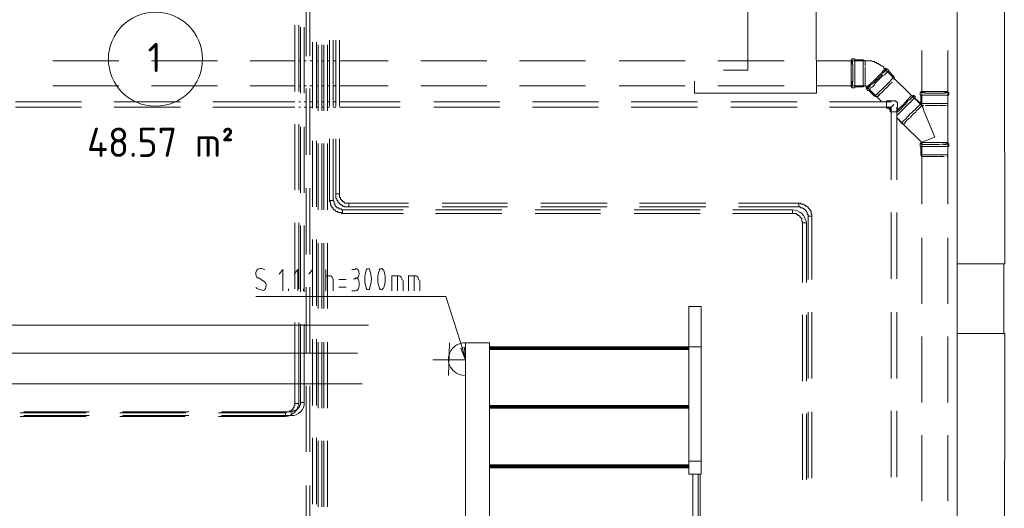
# Model space of a CAD drawing. Header units: millimetres. Extents: x 413 to 305578, y 115 to 38116.
# Tile 9 of 194: x 15605 to 19809, y 13087 to 15173. Entities that reach past the tile are written whole.
import ezdxf

# ---------------------------------------------------------------- set-up
doc = ezdxf.new("R2010")
doc.units = ezdxf.units.MM
for name, color, linetype in [('PDF _0', 1, 'Continuous'), ('PDF _PD-Socket', 1, 'Continuous'), ('PDF _PD-Socket Text', 1, 'Continuous'), ('PDF _Текст', 7, 'Continuous'), ('PDF$_59-60$-$Floor$Plan$-$В_Этаж$00_Сводный$A-AREA-IDEN', 2, 'Continuous')]:
    doc.layers.add(name, color=color, linetype=linetype)
for name, color, linetype, true_color in [('PDF _PD-Lighting', 7, 'Continuous', 0xb80000), ('PDF$_59-60$-$Floor$Plan$-$В_Этаж$00_Сводный$A-DETL-MBND', 7, 'Continuous', 0xdd3700), ('PDF$_V$line_ifc_RVT-1-В_Этаж$00_Сводный$A-COLS', 7, 'Continuous', 0xbababa), ('PDF$_V$line_ifc_RVT-1-В_Этаж$00_Сводный$A-FLOR-HRAL', 7, 'Continuous', 0xbababa), ('PDF$_V$line_ifc_RVT-1-В_Этаж$00_Сводный$A-PART', 7, 'Continuous', 0xdcdcdc), ('PDF$_V$line_ifc_RVT-1-В_Этаж$00_Сводный$A-WALL', 7, 'Continuous', 0xbababa), ('PDF$_V$line_ifc_RVT-1-В_Этаж$00_Сводный$S-STRS', 7, 'Continuous', 0xdcdcdc)]:
    doc.layers.add(name, color=color, linetype=linetype, true_color=true_color)
doc.styles.add('PDF GOST Common', font='GOST_Common.ttf')

msp = doc.modelspace()

# ---------------------------------------------------------------- linework, layer by layer
at = {"layer": 'PDF _0', "lineweight": 0}
msp.add_lwpolyline([(17496, 13769.4), (17424.4, 13992.1), (17324.9, 13992.1), (16613, 13992.1)], dxfattribs=at)
at = {"layer": 'PDF _PD-Lighting', "lineweight": 0}
for points in [[(17094.2, 13868.8), (15272.6, 13868.8), (15272.6, 16891.7)], [(18486.4, 14910.9), (18486.4, 14859.2), (19007.4, 14859.2), (18999.4, 16267.2)], [(18609.7, 14958.6), (18713.1, 14958.6), (18717, 16044.5)], [(17046.5, 13749.5), (14314, 13749.5), (14314, 13944.4)], [(17066.4, 13618.2), (15045.9, 13618.2), (15045.9, 11796.6)]]:
    msp.add_lwpolyline(points, dxfattribs=at)
at = {"layer": 'PDF _PD-Socket', "lineweight": 0}
for points in [[(17440.3, 13793.2), (17436.3, 13654)], [(17507.9, 13793.2), (17507.9, 13650.1)], [(17507.9, 13721.6), (17368.7, 13721.6)]]:
    msp.add_lwpolyline(points, dxfattribs=at)
msp.add_arc((17505, 13724.2), 69.6, 89.5264, 269.5264, dxfattribs=at)
at = {"layer": 'PDF _PD-Socket Text', "lineweight": 0}
for points in [[(16728.3, 14016), (16728.3, 14107.5), (16712.4, 14087.6)], [(16792, 14016), (16792, 14107.5), (16776.1, 14087.6)], [(16855.6, 14016), (16855.6, 14107.5), (16839.7, 14087.6)], [(16911.3, 14016), (16911.3, 14107.5)], [(17022.7, 14107.5), (17038.6, 14107.5)], [(16624.9, 14071.7), (16648.8, 14055.8)], [(16911.3, 14079.6), (16931.2, 14079.6)], [(16943.1, 14059.7), (16943.1, 14016)], [(16998.8, 14063.7), (16967, 14063.7)], [(17038.6, 14067.7), (17030.6, 14067.7)], [(17054.5, 14047.8), (17054.5, 14035.9)], [(17193.7, 14016), (17193.7, 14079.6), (17225.5, 14079.6)], [(17217.5, 14016), (17217.5, 14079.6)], [(17241.4, 14059.7), (17241.4, 14016)], [(17265.3, 14016), (17265.3, 14079.6), (17297.1, 14079.6)], [(17289.1, 14016), (17289.1, 14079.6)], [(17313, 14059.7), (17313, 14016)], [(16752.2, 14016), (16752.2, 14023.9)], [(16815.8, 14016), (16815.8, 14023.9)], [(16967, 14031.9), (16998.8, 14031.9)], [(17038.6, 14016), (17022.7, 14016)], [(17507.9, 13721.6), (17496, 13769.4)]]:
    msp.add_lwpolyline(points, dxfattribs=at)
msp.add_lwpolyline([(17503.9, 13773.4), (17507.9, 13721.6), (17488, 13769.4)], close=True, dxfattribs=at)
for centre, radius, start, end in [((16630.7, 14068.2), 43.3, 61.8485, 89.0803), ((17187, 14065.7), 108.7, 158.1093, 201.8907), ((16997.5, 14065.7), 108.7, 338.1093, 21.8907), ((17242.7, 14065.7), 108.7, 158.1093, 201.8907), ((17057.2, 14065.7), 108.7, 338.1093, 21.8907)]:
    msp.add_arc(centre, radius, start, end, dxfattribs=at)
for points in [[(16613.5, 14094.6), (16611.6, 14084.8), (16615.4, 14074.6), (16622.8, 14070)], [(16630.8, 14111.4), (16622.5, 14111.4), (16615.4, 14104.4), (16613.5, 14094.6)], [(17054.5, 14089.6), (17054.5, 14101.6), (17046.5, 14111.4), (17036.6, 14111.4)], [(17036.6, 14067.7), (17046.5, 14067.7), (17054.5, 14077.5), (17054.5, 14089.6)], [(17092.3, 14111.4), (17089.1, 14111.4), (17086.1, 14109.3), (17084.3, 14105.8)], [(17100.2, 14105.8), (17098.4, 14109.3), (17095.4, 14111.4), (17092.3, 14111.4)], [(17147.9, 14111.4), (17144.8, 14111.4), (17141.8, 14109.3), (17140, 14105.8)], [(17155.9, 14105.8), (17154.1, 14109.3), (17151.1, 14111.4), (17147.9, 14111.4)], [(16656.2, 14032.8), (16658.2, 14042.6), (16654.3, 14052.8), (16646.9, 14057.4)], [(16943.1, 14061.7), (16943.1, 14071.6), (16936.9, 14079.6), (16929.2, 14079.6)], [(17054.5, 14049.8), (17054.5, 14061.9), (17046.5, 14071.7), (17036.6, 14071.7)], [(17237.4, 14061.7), (17237.4, 14071.6), (17231.2, 14079.6), (17223.5, 14079.6)], [(17309, 14061.7), (17309, 14071.6), (17302.8, 14079.6), (17295.1, 14079.6)], [(16612.9, 14030.1), (16620, 14024), (16628.4, 14020.4), (16637, 14020)], [(16638.9, 14016), (16647.2, 14016), (16654.3, 14023), (16656.2, 14032.8)], [(17036.6, 14016), (17046.5, 14016), (17054.5, 14025.8), (17054.5, 14037.9)], [(17084.3, 14025.6), (17086.1, 14022), (17089.1, 14020), (17092.3, 14020)], [(17092.3, 14020), (17095.4, 14020), (17098.4, 14022), (17100.2, 14025.6)], [(17140, 14025.6), (17141.8, 14022), (17144.8, 14020), (17147.9, 14020)], [(17147.9, 14020), (17151.1, 14020), (17154.1, 14022), (17155.9, 14025.6)]]:
    msp.add_open_spline(points, degree=3, dxfattribs=at)
at = {"layer": 'PDF$_59-60$-$Floor$Plan$-$В_Этаж$00_Сводный$A-AREA-IDEN', "lineweight": 0}
msp.add_circle((16184.4, 15005), 200.9, dxfattribs=at)
at = {"layer": 'PDF$_59-60$-$Floor$Plan$-$В_Этаж$00_Сводный$A-DETL-MBND', "color": 5, "lineweight": 0}
for points in [[(16827.8, 15300.7), (16827.8, 15018.3)], [(16843.7, 15018.3), (16843.7, 15300.7)], [(16780, 15149.6), (16780, 14867.2)], [(16795.9, 14867.2), (16795.9, 15149.6)], [(16879.5, 15066), (16879.5, 14783.6)], [(16895.4, 14783.6), (16895.4, 15066)], [(16927.2, 15085.9), (16927.2, 14803.5)], [(16943.1, 14803.5), (16943.1, 15085.9)], [(16827.8, 14879.1), (16827.8, 14596.7)], [(16843.7, 14596.7), (16843.7, 14879.1)], [(16780, 14727.9), (16780, 14445.5)], [(16795.9, 14445.5), (16795.9, 14727.9)], [(16879.5, 14644.4), (16879.5, 14362)], [(16895.4, 14362), (16895.4, 14644.4)], [(16927.2, 14664.3), (16927.2, 14401.8), (16943.1, 14401.8), (16943.1, 14664.3)], [(16827.8, 14453.5), (16827.8, 14171.1)], [(16843.7, 14171.1), (16843.7, 14453.5)], [(17241.4, 14362), (16982.9, 14362), (16982.9, 14346.1), (17241.4, 14346.1)], [(17663, 14362), (17380.6, 14362)], [(17380.6, 14346.1), (17663, 14346.1)], [(18084.6, 14362), (17806.2, 14362)], [(17806.2, 14346.1), (18084.6, 14346.1)], [(18510.2, 14362), (18227.8, 14362)], [(18227.8, 14346.1), (18510.2, 14346.1)], [(18649.4, 14346.1), (18904, 14346.1), (18904, 14362), (18649.4, 14362)], [(16780, 14306.3), (16780, 14023.9)], [(16795.9, 14023.9), (16795.9, 14306.3)], [(18963.6, 14051.8), (18963.6, 14306.3), (18947.7, 14306.3), (18947.7, 14051.8)], [(16879.5, 14218.8), (16879.5, 13940.4)], [(16895.4, 13940.4), (16895.4, 14218.8)], [(16827.8, 14031.9), (16827.8, 13749.5)], [(16843.7, 13749.5), (16843.7, 14031.9)], [(16780, 13880.7), (16780, 13534.7), (16780, 13530.7), (16780, 13526.7), (16776.1, 13526.7), (16776.1, 13522.8), (16776.1, 13518.8), (16772.1, 13514.8), (16772.1, 13510.8), (16768.1, 13510.8), (16768.1, 13506.9), (16764.1, 13506.9), (16764.1, 13502.9), (16760.1, 13502.9), (16756.2, 13502.9), (16756.2, 13498.9), (16752.2, 13498.9), (16748.2, 13498.9), (16744.2, 13498.9), (16744.2, 13494.9), (16740.3, 13494.9), (16453.9, 13494.9)], [(18947.7, 13912.6), (18947.7, 13630.2)], [(18963.6, 13630.2), (18963.6, 13912.6)], [(16879.5, 13797.2), (16879.5, 13514.8)], [(16895.4, 13514.8), (16895.4, 13797.2)], [(16827.8, 13610.3), (16827.8, 13327.9)], [(16843.7, 13327.9), (16843.7, 13610.3)], [(15889.1, 13494.9), (15606.7, 13494.9)], [(15606.7, 13479), (15889.1, 13479)], [(16314.7, 13494.9), (16032.3, 13494.9)], [(16032.3, 13479), (16310.7, 13479)], [(18947.7, 13491), (18947.7, 13208.6)], [(18963.6, 13208.6), (18963.6, 13491)], [(16879.5, 13375.6), (16879.5, 13093.2)], [(16895.4, 13093.2), (16895.4, 13375.6)], [(16827.8, 13184.7), (16827.8, 12906.3)], [(16843.7, 12906.3), (16843.7, 13184.7)]]:
    msp.add_lwpolyline(points, dxfattribs=at)
at = {"layer": 'PDF$_59-60$-$Floor$Plan$-$В_Этаж$00_Сводный$A-DETL-MBND', "color": 1, "lineweight": 0}
for points in [[(16803.9, 15141.6), (16803.9, 14859.2)], [(16819.8, 14859.2), (16819.8, 15141.6)], [(16855.6, 15078), (16855.6, 14795.6)], [(16871.5, 14795.6), (16871.5, 15078)], [(16903.3, 15066), (16903.3, 14783.6)], [(16919.2, 14783.6), (16919.2, 15066)], [(16955, 15085.9), (16955, 14803.5)], [(16970.9, 14803.5), (16970.9, 15085.9)], [(16803.9, 14716), (16803.9, 14433.6)], [(16819.8, 14433.6), (16819.8, 14716)], [(16855.6, 14656.3), (16855.6, 14373.9)], [(16871.5, 14373.9), (16871.5, 14656.3)], [(16903.3, 14644.4), (16903.3, 14362)], [(16919.2, 14362), (16919.2, 14644.4)], [(16955, 14664.3), (16955, 14429.6), (16970.9, 14429.6), (16970.9, 14664.3)], [(17265.3, 14389.9), (17010.7, 14389.9), (17010.7, 14373.9), (17265.3, 14373.9)], [(17686.9, 14389.9), (17408.5, 14389.9)], [(18112.5, 14389.9), (17830.1, 14389.9)], [(18534.1, 14389.9), (18251.7, 14389.9)], [(18673.3, 14373.9), (18931.8, 14373.9), (18931.8, 14389.9), (18673.3, 14389.9)], [(17408.5, 14373.9), (17686.9, 14373.9)], [(17830.1, 14373.9), (18112.5, 14373.9)], [(18251.7, 14373.9), (18534.1, 14373.9)], [(16803.9, 14294.4), (16803.9, 14012)], [(16819.8, 14012), (16819.8, 14294.4)], [(18987.5, 14063.7), (18987.5, 14334.2), (18971.6, 14334.2), (18971.6, 14063.7)], [(16855.6, 14234.7), (16855.6, 13952.3)], [(16871.5, 13952.3), (16871.5, 14234.7)], [(16903.3, 14218.8), (16903.3, 13940.4)], [(16919.2, 13940.4), (16919.2, 14218.8)], [(18971.6, 13924.5), (18971.6, 13642.1)], [(18987.5, 13642.1), (18987.5, 13924.5)], [(16803.9, 13872.8), (16803.9, 13538.7), (16803.9, 13534.7), (16803.9, 13530.7), (16799.9, 13526.7), (16799.9, 13522.8), (16799.9, 13518.8), (16795.9, 13518.8), (16795.9, 13514.8), (16792, 13514.8), (16792, 13510.8), (16788, 13510.8), (16788, 13506.9), (16784, 13506.9), (16780, 13502.9), (16776.1, 13502.9), (16772.1, 13502.9), (16768.1, 13498.9), (16764.1, 13498.9), (16465.8, 13498.9)], [(16855.6, 13809.1), (16855.6, 13526.7)], [(16871.5, 13526.7), (16871.5, 13809.1)], [(16903.3, 13797.2), (16903.3, 13514.8)], [(16919.2, 13514.8), (16919.2, 13797.2)], [(15901, 13498.9), (15622.6, 13498.9)], [(16326.6, 13498.9), (16044.2, 13498.9)], [(18971.6, 13498.9), (18971.6, 13216.5)], [(18987.5, 13216.5), (18987.5, 13498.9)], [(15622.6, 13483), (15901, 13483)], [(16044.2, 13483), (16326.6, 13483)], [(16855.6, 13387.5), (16855.6, 13105.1)], [(16871.5, 13105.1), (16871.5, 13387.5)], [(16903.3, 13375.6), (16903.3, 13093.2)], [(16919.2, 13093.2), (16919.2, 13375.6)]]:
    msp.add_lwpolyline(points, dxfattribs=at)
at = {"layer": 'PDF$_59-60$-$Floor$Plan$-$В_Этаж$00_Сводный$A-DETL-MBND', "lineweight": 0}
for points in [[(19456.9, 15042.2), (19456.9, 14807.5), (19460.8, 14807.5), (19464.8, 14807.5), (19460.8, 14807.5)], [(19568.2, 14851.2), (19568.2, 14815.4), (19568.2, 14807.5), (19568.2, 15042.2)], [(16028.3, 14998.4), (15745.9, 14998.4)], [(16449.9, 14998.4), (16167.5, 14998.4)], [(16780, 14998.4), (16589.1, 14998.4)], [(16803.9, 14998.4), (16795.9, 14998.4)], [(16827.8, 14998.4), (16819.8, 14998.4)], [(16855.6, 14998.4), (16843.7, 14998.4)], [(16879.5, 14998.4), (16871.5, 14998.4)], [(16903.3, 14998.4), (16895.4, 14998.4)], [(16927.2, 14998.4), (16919.2, 14998.4)], [(16955, 14998.4), (16943.1, 14998.4)], [(17177.8, 14998.4), (16970.9, 14998.4)], [(17599.4, 14998.4), (17317, 14998.4)], [(18021, 14998.4), (17738.6, 14998.4)], [(18446.6, 14998.4), (18164.2, 14998.4)], [(18868.2, 14998.4), (18585.8, 14998.4)], [(19007.4, 14998.4), (19214.2, 14998.4), (19218.2, 14998.4), (19222.2, 14998.4), (19230.1, 14998.4), (19234.1, 14998.4), (19238.1, 14998.4), (19242.1, 14998.4), (19246, 14994.4), (19250, 14994.4), (19254, 14994.4), (19258, 14990.5), (19262, 14990.5), (19265.9, 14986.5), (19269.9, 14986.5), (19273.9, 14982.5), (19277.9, 14982.5), (19281.8, 14978.5), (19285.8, 14974.5), (19289.8, 14974.5), (19293.8, 14970.6), (19293.8, 14966.6), (19341.5, 14918.9), (19337.5, 14930.8), (19313.7, 14954.7)], [(19158.5, 14982.5), (19158.5, 14986.5), (19158.5, 14994.4), (19158.5, 14998.4), (19158.5, 15002.4), (19154.6, 15002.4), (19154.6, 14998.4), (19154.6, 14994.4), (19154.6, 14986.5), (19154.6, 14978.5), (19154.6, 14970.6), (19154.6, 14962.6), (19154.6, 14950.7), (19154.6, 14938.7), (19154.6, 14930.8), (19154.6, 14918.9), (19154.6, 14910.9), (19154.6, 14902.9), (19154.6, 14895), (19154.6, 14891), (19154.6, 14887), (19158.5, 14887), (19158.5, 14891), (19158.5, 14895), (19158.5, 14902.9), (19158.5, 14910.9)], [(19154.6, 15002.4), (19154.6, 15002.4)], [(19158.5, 14887), (19158.5, 14883.1), (19170.5, 14883.1), (19170.5, 14887), (19170.5, 14891), (19170.5, 14899), (19170.5, 14906.9), (19170.5, 14918.9), (19170.5, 14926.8), (19170.5, 14938.7), (19170.5, 14950.7), (19170.5, 14962.6), (19170.5, 14970.6), (19170.5, 14982.5), (19170.5, 14990.5), (19170.5, 14998.4), (19170.5, 15002.4), (19170.5, 15006.4), (19158.5, 15006.4), (19158.5, 15002.4)], [(19214.2, 14978.5), (19214.2, 14974.5), (19214.2, 14978.5), (19214.2, 14982.5), (19214.2, 14990.5), (19214.2, 14994.4), (19214.2, 14998.4), (19206.3, 15002.4), (19170.5, 15002.4)], [(19206.3, 14887), (19206.3, 14891), (19206.3, 14899), (19206.3, 14902.9), (19206.3, 14914.9), (19206.3, 14922.8), (19206.3, 14934.8), (19206.3, 14946.7), (19206.3, 14954.7), (19206.3, 14966.6), (19206.3, 14978.5), (19206.3, 14986.5), (19206.3, 14994.4), (19206.3, 14998.4), (19206.3, 15002.4)], [(19214.2, 14998.4), (19214.2, 14998.4)], [(19214.2, 14998.4), (19214.2, 14998.4)], [(19214.2, 14998.4), (19214.2, 14998.4)], [(19214.2, 14994.4), (19214.2, 14994.4)], [(19214.2, 14994.4), (19214.2, 14994.4)], [(19214.2, 14982.5), (19214.2, 14982.5)], [(19214.2, 14982.5), (19214.2, 14982.5)], [(19214.2, 14906.9), (19214.2, 14910.9), (19214.2, 14918.9), (19214.2, 14922.8), (19214.2, 14930.8), (19214.2, 14934.8), (19214.2, 14946.7), (19214.2, 14954.7), (19214.2, 14958.6), (19214.2, 14966.6), (19214.2, 14970.6), (19214.2, 14966.6), (19214.2, 14958.6)], [(19007.4, 14891), (19214.2, 14891), (19214.2, 14895), (19214.2, 14899), (19214.2, 14902.9), (19214.2, 14906.9), (19214.2, 14910.9), (19214.2, 14918.9), (19214.2, 14922.8), (19214.2, 14930.8)], [(19214.2, 14958.6), (19214.2, 14958.6)], [(19214.2, 14958.6), (19214.2, 14958.6)], [(19214.2, 14934.8), (19214.2, 14946.7), (19214.2, 14954.7)], [(19214.2, 14930.8), (19214.2, 14930.8)], [(19214.2, 14930.8), (19214.2, 14930.8)], [(19222.2, 14879.1), (19222.2, 14875.1), (19226.2, 14871.1), (19230.1, 14871.1), (19234.1, 14875.1), (19238.1, 14883.1), (19246, 14887), (19254, 14895), (19258, 14902.9), (19265.9, 14910.9), (19273.9, 14918.9), (19281.8, 14926.8), (19289.8, 14934.8), (19297.8, 14938.7), (19305.7, 14946.7), (19309.7, 14950.7), (19313.7, 14954.7), (19313.7, 14958.6), (19309.7, 14962.6), (19305.7, 14962.6)], [(19222.2, 14875.1), (19222.2, 14879.1), (19226.2, 14883.1), (19234.1, 14887), (19238.1, 14895), (19246, 14899), (19254, 14906.9), (19262, 14914.9), (19269.9, 14922.8), (19277.9, 14930.8), (19285.8, 14938.7), (19289.8, 14946.7), (19297.8, 14950.7), (19301.7, 14958.6), (19305.7, 14962.6), (19309.7, 14962.6)], [(19289.8, 14946.7), (19293.8, 14950.7), (19301.7, 14954.7), (19301.7, 14958.6), (19305.7, 14958.6), (19305.7, 14962.6), (19301.7, 14966.6), (19301.7, 14962.6)], [(19297.8, 14962.6), (19297.8, 14962.6)], [(15745.9, 14891), (16028.3, 14891)], [(16167.5, 14891), (16449.9, 14891)], [(16589.1, 14891), (16780, 14891)], [(16795.9, 14891), (16803.9, 14891)], [(16819.8, 14891), (16827.8, 14891)], [(16843.7, 14891), (16855.6, 14891)], [(16871.5, 14891), (16879.5, 14891)], [(16895.4, 14891), (16903.3, 14891)], [(16919.2, 14891), (16927.2, 14891)], [(16943.1, 14891), (16955, 14891)], [(16970.9, 14891), (17177.8, 14891)], [(17317, 14891), (17599.4, 14891)], [(17738.6, 14891), (18021, 14891)], [(18164.2, 14891), (18446.6, 14891)], [(18585.8, 14891), (18868.2, 14891)], [(19154.6, 14887), (19154.6, 14887)], [(19170.5, 14887), (19206.3, 14887), (19214.2, 14891), (19218.2, 14891), (19265.9, 14843.3), (19269.9, 14847.3), (19269.9, 14851.2), (19277.9, 14855.2), (19281.8, 14859.2), (19285.8, 14863.2), (19289.8, 14867.2), (19293.8, 14871.1), (19297.8, 14875.1), (19305.7, 14883.1), (19309.7, 14887), (19313.7, 14891), (19317.6, 14895), (19321.6, 14899), (19325.6, 14902.9), (19329.6, 14906.9)], [(19214.2, 14910.9), (19214.2, 14910.9)], [(19214.2, 14895), (19214.2, 14895)], [(19214.2, 14895), (19214.2, 14895)], [(19214.2, 14891), (19214.2, 14891)], [(19214.2, 14891), (19214.2, 14891)], [(19214.2, 14891), (19214.2, 14891)], [(19214.2, 14891), (19214.2, 14891)], [(19222.2, 14883.1), (19218.2, 14883.1), (19222.2, 14879.1), (19226.2, 14879.1), (19226.2, 14883.1), (19230.1, 14887), (19234.1, 14891), (19238.1, 14895)], [(19218.2, 14891), (19218.2, 14891)], [(19297.8, 14875.1), (19305.7, 14883.1), (19309.7, 14887)], [(19313.7, 14891), (19317.6, 14895), (19321.6, 14899), (19325.6, 14902.9)], [(19313.7, 14891), (19313.7, 14891)], [(19313.7, 14891), (19313.7, 14891)], [(19329.6, 14906.9), (19329.6, 14906.9)], [(19329.6, 14906.9), (19329.6, 14906.9)], [(19337.5, 14918.9), (19341.5, 14918.9), (19456.9, 14807.5), (19456.9, 14803.5), (19452.9, 14803.5), (19452.9, 14799.5), (19448.9, 14799.5), (19444.9, 14795.6), (19440.9, 14791.6), (19437, 14787.6), (19433, 14783.6), (19429, 14775.7), (19425, 14775.7), (19417.1, 14767.7), (19409.1, 14759.8), (19409.1, 14755.8), (19401.2, 14751.8), (19397.2, 14747.8), (19393.2, 14743.8), (19389.2, 14739.9), (19385.3, 14735.9), (19385.3, 14731.9), (19381.3, 14731.9), (19381.3, 14727.9), (19377.3, 14727.9), (19456.9, 14648.4), (19452.9, 14648.4)], [(19337.5, 14914.9), (19337.5, 14914.9)], [(19337.5, 14914.9), (19337.5, 14914.9)], [(19341.5, 14918.9), (19341.5, 14918.9)], [(19341.5, 14918.9), (19341.5, 14918.9)], [(19341.5, 14918.9), (19341.5, 14918.9)], [(19230.1, 14871.1), (19254, 14847.3), (19265.9, 14843.3), (19285.8, 14823.4)], [(19265.9, 14843.3), (19265.9, 14843.3)], [(19265.9, 14843.3), (19265.9, 14843.3)], [(19269.9, 14847.3), (19273.9, 14851.2), (19277.9, 14855.2)], [(19277.9, 14855.2), (19277.9, 14855.2)], [(19277.9, 14855.2), (19277.9, 14855.2)], [(19281.8, 14859.2), (19285.8, 14863.2), (19289.8, 14867.2), (19293.8, 14871.1)], [(19293.8, 14871.1), (19293.8, 14871.1)], [(19293.8, 14871.1), (19293.8, 14871.1)], [(19349.5, 14763.7), (19353.4, 14767.7), (19361.4, 14775.7), (19369.3, 14783.6), (19377.3, 14791.6), (19385.3, 14799.5), (19393.2, 14807.5), (19401.2, 14815.4), (19409.1, 14823.4), (19417.1, 14831.4), (19421.1, 14835.3), (19425, 14839.3), (19429, 14843.3), (19421.1, 14851.2), (19421.1, 14847.3), (19417.1, 14843.3), (19413.1, 14839.3), (19405.1, 14831.4), (19397.2, 14827.4), (19393.2, 14819.4), (19385.3, 14811.5), (19377.3, 14803.5), (19369.3, 14795.6), (19361.4, 14787.6), (19353.4, 14779.6)], [(19369.3, 14731.9), (19369.3, 14735.9), (19373.3, 14735.9), (19377.3, 14739.9), (19381.3, 14743.8), (19385.3, 14747.8), (19393.2, 14755.8), (19401.2, 14763.7), (19405.1, 14771.7), (19413.1, 14775.7), (19421.1, 14783.6), (19429, 14791.6), (19437, 14799.5), (19440.9, 14803.5), (19444.9, 14807.5), (19448.9, 14811.5), (19448.9, 14815.4), (19452.9, 14815.4), (19452.9, 14851.2)], [(19413.1, 14851.2), (19413.1, 14851.2)], [(19421.1, 14851.2), (19421.1, 14847.3)], [(19452.9, 14863.2), (19448.9, 14863.2)], [(19548.3, 14859.2), (19556.3, 14863.2), (19560.3, 14863.2), (19564.2, 14863.2), (19568.2, 14863.2), (19568.2, 14867.2), (19564.2, 14867.2), (19560.3, 14867.2), (19556.3, 14867.2), (19548.3, 14867.2), (19536.4, 14867.2), (19528.4, 14867.2), (19516.5, 14867.2), (19508.6, 14867.2), (19496.6, 14867.2), (19484.7, 14867.2), (19476.7, 14867.2), (19468.8, 14867.2), (19464.8, 14867.2), (19456.9, 14867.2), (19452.9, 14867.2), (19452.9, 14863.2), (19456.9, 14863.2), (19460.8, 14863.2), (19468.8, 14863.2), (19476.7, 14859.2)], [(19456.9, 14867.2), (19452.9, 14867.2)], [(19568.2, 14867.2), (19568.2, 14867.2)], [(19572.2, 14863.2), (19572.2, 14863.2)], [(19568.2, 14815.4), (19564.2, 14815.4), (19560.3, 14815.4), (19556.3, 14815.4), (19548.3, 14815.4), (19536.4, 14815.4), (19528.4, 14815.4), (19516.5, 14815.4), (19508.6, 14815.4), (19496.6, 14815.4), (19484.7, 14815.4), (19476.7, 14815.4), (19468.8, 14815.4), (19464.8, 14815.4), (19456.9, 14815.4), (19452.9, 14815.4), (19456.9, 14807.5), (19452.9, 14815.4), (19425, 14839.3)], [(19452.9, 14632.5), (19452.9, 14596.7), (19456.9, 14588.7), (19456.9, 14648.4), (19460.8, 14652.4), (19472.8, 14656.3), (19512.5, 14672.3), (19480.7, 14747.8), (19464.8, 14783.6), (19460.8, 14799.5), (19456.9, 14807.5), (19460.8, 14799.5)], [(19452.9, 14803.5), (19452.9, 14803.5)], [(19452.9, 14803.5), (19452.9, 14803.5)], [(19456.9, 14807.5), (19456.9, 14807.5)], [(19456.9, 14807.5), (19456.9, 14807.5)], [(19456.9, 14807.5), (19456.9, 14807.5)], [(19456.9, 14807.5), (19456.9, 14807.5)], [(19460.8, 14807.5), (19460.8, 14807.5)], [(19472.8, 14807.5), (19476.7, 14807.5), (19480.7, 14807.5), (19484.7, 14807.5), (19492.7, 14807.5), (19496.6, 14807.5), (19500.6, 14807.5), (19512.5, 14807.5), (19524.5, 14807.5)], [(19500.6, 14807.5), (19500.6, 14807.5)], [(19524.5, 14807.5), (19524.5, 14807.5)], [(19524.5, 14807.5), (19524.5, 14807.5)], [(19528.4, 14807.5), (19532.4, 14807.5), (19540.4, 14807.5), (19544.4, 14807.5), (19548.3, 14807.5), (19552.3, 14807.5), (19556.3, 14807.5), (19560.3, 14807.5)], [(19560.3, 14807.5), (19560.3, 14807.5)], [(19560.3, 14807.5), (19560.3, 14807.5)], [(19564.2, 14807.5), (19564.2, 14807.5)], [(19564.2, 14588.7), (19568.2, 14588.7), (19568.2, 14807.5), (19564.2, 14807.5)], [(19568.2, 14807.5), (19568.2, 14807.5)], [(19568.2, 14807.5), (19568.2, 14807.5)], [(19313.7, 14795.6), (19321.6, 14787.6)], [(19349.5, 14775.7), (19349.5, 14775.7)], [(19349.5, 14775.7), (19349.5, 14775.7)], [(19389.2, 14739.9), (19393.2, 14743.8), (19397.2, 14747.8), (19401.2, 14751.8), (19409.1, 14755.8), (19409.1, 14759.8), (19417.1, 14767.7), (19425, 14775.7), (19429, 14775.7), (19433, 14783.6), (19437, 14787.6), (19440.9, 14791.6), (19444.9, 14795.6)], [(19409.1, 14759.8), (19409.1, 14759.8)], [(19425, 14775.7), (19425, 14775.7)], [(19440.9, 14791.6), (19440.9, 14791.6)], [(19377.3, 14727.9), (19377.3, 14727.9)], [(19377.3, 14727.9), (19377.3, 14727.9)], [(19381.3, 14731.9), (19381.3, 14731.9)], [(19393.2, 14743.8), (19393.2, 14743.8)], [(19452.9, 14644.4), (19448.9, 14644.4)], [(19548.3, 14640.4), (19556.3, 14640.4), (19560.3, 14640.4), (19564.2, 14644.4), (19568.2, 14644.4), (19568.2, 14648.4), (19564.2, 14648.4), (19560.3, 14648.4), (19556.3, 14648.4), (19548.3, 14648.4), (19536.4, 14648.4), (19528.4, 14648.4), (19516.5, 14648.4), (19508.6, 14648.4), (19496.6, 14648.4), (19484.7, 14648.4), (19476.7, 14648.4), (19468.8, 14648.4), (19464.8, 14648.4), (19456.9, 14648.4), (19452.9, 14648.4), (19452.9, 14644.4), (19456.9, 14644.4), (19460.8, 14640.4), (19468.8, 14640.4), (19476.7, 14640.4)], [(19568.2, 14648.4), (19568.2, 14648.4)], [(19568.2, 14648.4), (19568.2, 14648.4)], [(19568.2, 14385.9), (19568.2, 14588.7), (19568.2, 14596.7), (19568.2, 14632.5)], [(19572.2, 14644.4), (19572.2, 14644.4)], [(19452.9, 14596.7), (19456.9, 14596.7), (19464.8, 14596.7), (19468.8, 14596.7), (19476.7, 14596.7), (19484.7, 14596.7), (19496.6, 14596.7), (19508.6, 14596.7), (19516.5, 14596.7), (19528.4, 14596.7), (19536.4, 14596.7), (19548.3, 14596.7), (19556.3, 14596.7), (19560.3, 14596.7), (19564.2, 14596.7), (19568.2, 14596.7)], [(19480.7, 14588.7), (19484.7, 14588.7), (19480.7, 14588.7), (19476.7, 14588.7), (19472.8, 14588.7), (19468.8, 14588.7), (19464.8, 14588.7), (19460.8, 14588.7), (19456.9, 14588.7), (19456.9, 14385.9)], [(19456.9, 14588.7), (19456.9, 14588.7)], [(19460.8, 14588.7), (19464.8, 14588.7), (19468.8, 14588.7), (19472.8, 14588.7), (19476.7, 14588.7)], [(19460.8, 14588.7), (19460.8, 14588.7)], [(19500.6, 14588.7), (19500.6, 14588.7)], [(19524.5, 14588.7), (19524.5, 14588.7)], [(19524.5, 14588.7), (19524.5, 14588.7)], [(19524.5, 14588.7), (19524.5, 14588.7)], [(19544.4, 14588.7), (19548.3, 14588.7), (19552.3, 14588.7), (19548.3, 14588.7)], [(19560.3, 14588.7), (19560.3, 14588.7)], [(19560.3, 14588.7), (19560.3, 14588.7)], [(19564.2, 14588.7), (19564.2, 14588.7)], [(19568.2, 14588.7), (19568.2, 14588.7)], [(19568.2, 14588.7), (19568.2, 14588.7)], [(19456.9, 14242.7), (19456.9, 13960.3)], [(19568.2, 13960.3), (19568.2, 14242.7)], [(19456.9, 13821.1), (19456.9, 13538.7)], [(19568.2, 13538.7), (19568.2, 13821.1)], [(19456.9, 13399.5), (19456.9, 13117.1)], [(19568.2, 13117.1), (19568.2, 13399.5)]]:
    msp.add_lwpolyline(points, dxfattribs=at)
msp.add_lwpolyline([(19405.1, 14831.4), (19409.1, 14835.3), (19413.1, 14839.3), (19417.1, 14843.3), (19417.1, 14847.3), (19421.1, 14847.3), (19413.1, 14851.2, -0.033296), (19353.4, 14787.6)], format="xyb", dxfattribs=at)
for points in [[(19456.9, 14863.2), (19452.9, 14863.2), (19448.9, 14863.2), (19448.9, 14851.2), (19452.9, 14851.2), (19460.8, 14851.2), (19464.8, 14851.2), (19476.7, 14851.2), (19484.7, 14851.2), (19496.6, 14851.2), (19508.6, 14851.2), (19516.5, 14851.2), (19528.4, 14851.2), (19540.4, 14851.2), (19548.3, 14851.2), (19556.3, 14851.2), (19564.2, 14851.2), (19568.2, 14851.2), (19572.2, 14851.2), (19572.2, 14863.2), (19568.2, 14863.2), (19564.2, 14863.2), (19556.3, 14859.2), (19548.3, 14859.2), (19536.4, 14859.2), (19524.5, 14859.2), (19512.5, 14859.2), (19500.6, 14859.2), (19492.7, 14859.2), (19480.7, 14859.2), (19468.8, 14859.2), (19460.8, 14863.2)], [(19377.3, 14727.9), (19369.3, 14731.9), (19349.5, 14755.8)], [(19496.6, 14588.7), (19492.7, 14588.7), (19484.7, 14588.7), (19492.7, 14588.7), (19496.6, 14588.7), (19500.6, 14588.7), (19512.5, 14588.7), (19524.5, 14588.7), (19512.5, 14588.7), (19500.6, 14588.7)], [(19540.4, 14588.7), (19532.4, 14588.7), (19528.4, 14588.7), (19532.4, 14588.7), (19540.4, 14588.7), (19544.4, 14588.7)]]:
    msp.add_lwpolyline(points, close=True, dxfattribs=at)
at = {"layer": 'PDF$_59-60$-$Floor$Plan$-$В_Этаж$00_Сводный$A-DETL-MBND', "color": 150, "lineweight": 0, "true_color": 0x007fff}
for points in [[(15869.2, 14823.4), (15586.8, 14823.4)], [(15586.8, 14799.5), (15869.2, 14799.5)], [(16290.8, 14823.4), (16008.4, 14823.4)], [(16008.4, 14799.5), (16290.8, 14799.5)], [(16780, 14823.4), (16430, 14823.4)], [(16430, 14799.5), (16780, 14799.5)], [(16803.9, 14823.4), (16795.9, 14823.4)], [(16795.9, 14799.5), (16803.9, 14799.5)], [(16827.8, 14823.4), (16819.8, 14823.4)], [(16819.8, 14799.5), (16827.8, 14799.5)], [(16855.6, 14823.4), (16843.7, 14823.4)], [(16843.7, 14799.5), (16855.6, 14799.5)], [(16879.5, 14823.4), (16871.5, 14823.4)], [(16871.5, 14799.5), (16879.5, 14799.5)], [(16903.3, 14823.4), (16895.4, 14823.4)], [(16895.4, 14799.5), (16903.3, 14799.5)], [(16927.2, 14823.4), (16919.2, 14823.4)], [(16919.2, 14799.5), (16927.2, 14799.5)], [(16955, 14823.4), (16943.1, 14823.4)], [(16943.1, 14799.5), (16955, 14799.5)], [(17229.5, 14823.4), (16970.9, 14823.4)], [(16970.9, 14799.5), (17229.5, 14799.5)], [(17655.1, 14823.4), (17372.7, 14823.4)], [(17372.7, 14799.5), (17655.1, 14799.5)], [(18076.7, 14823.4), (17794.3, 14823.4)], [(17794.3, 14799.5), (18076.7, 14799.5)], [(18498.3, 14823.4), (18215.9, 14823.4)], [(18215.9, 14799.5), (18498.3, 14799.5)], [(18923.9, 14823.4), (18641.5, 14823.4)], [(18641.5, 14799.5), (18923.9, 14799.5)], [(19325.6, 14823.4), (19063.1, 14823.4)], [(19063.1, 14799.5), (19325.6, 14799.5), (19325.6, 14489.3)], [(19337.5, 14811.5), (19325.6, 14799.5), (19321.6, 14795.6)], [(19349.5, 14489.3), (19349.5, 14799.5)], [(19325.6, 14350.1), (19325.6, 14067.7)], [(19349.5, 14067.7), (19349.5, 14350.1)], [(19325.6, 13924.5), (19325.6, 13642.1)], [(19349.5, 13642.1), (19349.5, 13924.5)], [(19325.6, 13502.9), (19325.6, 13220.5)], [(19349.5, 13220.5), (19349.5, 13502.9)]]:
    msp.add_lwpolyline(points, dxfattribs=at)
msp.add_lwpolyline([(19305.7, 14827.4), (19305.7, 14795.6), (19321.6, 14795.6), (19321.6, 14779.6), (19353.4, 14779.6), (19353.4, 14811.5), (19353.4, 14815.4), (19353.4, 14819.4), (19349.5, 14819.4), (19349.5, 14823.4), (19345.5, 14823.4), (19345.5, 14827.4), (19341.5, 14827.4), (19337.5, 14827.4)], close=True, dxfattribs=at)
at = {"layer": 'PDF$_59-60$-$Floor$Plan$-$В_Этаж$00_Сводный$A-DETL-MBND', "lineweight": 0}
msp.add_lwpolyline([(19456.9, 14640.4), (19452.9, 14644.4), (19448.9, 14644.4), (19448.9, 14632.5), (19452.9, 14632.5), (19460.8, 14632.5), (19464.8, 14632.5), (19476.7, 14632.5), (19484.7, 14632.5), (19496.6, 14632.5), (19508.6, 14632.5), (19516.5, 14632.5), (19528.4, 14632.5), (19540.4, 14632.5), (19548.3, 14632.5), (19556.3, 14632.5), (19564.2, 14632.5), (19568.2, 14632.5), (19572.2, 14632.5), (19572.2, 14644.4, -0.033296)], format="xyb", close=True, dxfattribs=at)
at = {"layer": 'PDF$_59-60$-$Floor$Plan$-$В_Этаж$00_Сводный$A-DETL-MBND', "color": 1, "lineweight": 0}
for points in [[(17010.7, 14389.9), (17006.7, 14389.9), (17002.8, 14389.9), (16998.8, 14389.9), (16994.8, 14389.9), (16990.8, 14393.8), (16986.9, 14393.8), (16986.9, 14397.8), (16982.9, 14397.8), (16982.9, 14401.8), (16978.9, 14401.8), (16978.9, 14405.8), (16974.9, 14405.8), (16974.9, 14409.7), (16974.9, 14413.7), (16970.9, 14413.7), (16970.9, 14417.7), (16970.9, 14421.7), (16970.9, 14425.7), (16970.9, 14429.6), (16955, 14429.6), (16955, 14425.7), (16955, 14421.7), (16955, 14417.7), (16955, 14413.7), (16955, 14409.7), (16959, 14409.7), (16959, 14405.8), (16959, 14401.8), (16963, 14401.8), (16963, 14397.8), (16963, 14393.8), (16967, 14393.8), (16967, 14389.9), (16970.9, 14389.9), (16970.9, 14385.9), (16974.9, 14385.9), (16978.9, 14381.9), (16982.9, 14381.9), (16982.9, 14377.9), (16986.9, 14377.9), (16990.8, 14377.9), (16990.8, 14373.9), (16994.8, 14373.9), (16998.8, 14373.9), (17002.8, 14373.9), (17006.7, 14373.9), (17010.7, 14373.9)], [(18931.8, 14373.9), (18935.8, 14373.9), (18939.8, 14370), (18943.8, 14370), (18947.7, 14370), (18951.7, 14366), (18955.7, 14366), (18955.7, 14362), (18959.7, 14362), (18959.7, 14358), (18963.6, 14358), (18963.6, 14354.1), (18967.6, 14350.1), (18967.6, 14346.1), (18967.6, 14342.1), (18971.6, 14342.1), (18971.6, 14338.1), (18971.6, 14334.2), (18987.5, 14334.2), (18987.5, 14338.1), (18987.5, 14342.1), (18983.5, 14346.1), (18983.5, 14350.1), (18983.5, 14354.1), (18983.5, 14358), (18979.6, 14358), (18979.6, 14362), (18975.6, 14366), (18971.6, 14370), (18971.6, 14373.9), (18967.6, 14373.9), (18963.6, 14377.9), (18959.7, 14377.9), (18959.7, 14381.9), (18955.7, 14381.9), (18951.7, 14385.9), (18947.7, 14385.9), (18943.8, 14385.9), (18939.8, 14385.9), (18939.8, 14389.9), (18935.8, 14389.9), (18931.8, 14389.9)]]:
    msp.add_lwpolyline(points, close=True, dxfattribs=at)
at = {"layer": 'PDF$_59-60$-$Floor$Plan$-$В_Этаж$00_Сводный$A-DETL-MBND', "color": 5, "lineweight": 0}
msp.add_lwpolyline([(16982.9, 14362), (16978.9, 14362), (16978.9, 14366), (16974.9, 14366), (16970.9, 14366), (16967, 14366), (16967, 14370), (16963, 14370), (16959, 14370), (16959, 14373.9), (16955, 14373.9), (16955, 14377.9), (16951.1, 14377.9), (16951.1, 14381.9), (16951.1, 14385.9), (16947.1, 14385.9), (16947.1, 14389.9), (16947.1, 14393.8), (16947.1, 14397.8), (16943.1, 14401.8), (16927.2, 14401.8), (16927.2, 14397.8), (16931.2, 14397.8), (16931.2, 14393.8), (16931.2, 14389.9), (16931.2, 14385.9), (16931.2, 14381.9), (16935.1, 14381.9), (16935.1, 14377.9), (16935.1, 14373.9), (16939.1, 14373.9), (16939.1, 14370), (16943.1, 14370), (16943.1, 14366), (16947.1, 14362), (16951.1, 14362), (16951.1, 14358), (16955, 14358), (16955, 14354.1), (16959, 14354.1), (16963, 14354.1), (16963, 14350.1), (16967, 14350.1), (16970.9, 14350.1), (16974.9, 14350.1), (16978.9, 14350.1), (16978.9, 14346.1), (16982.9, 14346.1)], close=True, dxfattribs=at)
msp.add_lwpolyline([(18904, 14362), (18904, 14346.1), (18908, 14346.1), (18911.9, 14346.1), (18915.9, 14346.1), (18919.9, 14346.1), (18923.9, 14342.1), (18927.9, 14342.1), (18927.9, 14338.1), (18931.8, 14338.1), (18935.8, 14334.2), (18935.8, 14330.2), (18939.8, 14330.2), (18939.8, 14326.2), (18943.8, 14326.2), (18943.8, 14322.2), (18943.8, 14318.3), (18943.8, 14314.3), (18943.8, 14310.3), (18947.7, 14310.3), (18947.7, 14306.3), (18963.6, 14306.3, 0.380199)], format="xyb", close=True, dxfattribs=at)
msp.add_lwpolyline([(16453.9, 13479), (16740.3, 13479), (16740.3, 13491), (16740.3, 13479, 0.358765), (16795.9, 13534.7), (16780, 13534.7), (16795.9, 13534.7), (16795.9, 13880.7)], format="xyb", dxfattribs=at)
at = {"layer": 'PDF$_59-60$-$Floor$Plan$-$В_Этаж$00_Сводный$A-DETL-MBND', "color": 1, "lineweight": 0}
msp.add_lwpolyline([(16465.8, 13483), (16764.1, 13483), (16764.1, 13494.9), (16764.1, 13483, 0.428571), (16819.8, 13538.7), (16803.9, 13538.7), (16819.8, 13538.7), (16819.8, 13872.8)], format="xyb", dxfattribs=at)
at = {"layer": 'PDF$_59-60$-$Floor$Plan$-$В_Этаж$00_Сводный$A-DETL-MBND', "lineweight": 0}
for centre, radius, start, end in [((18687.2, 14944.7), 475.3, 352.5479, 7.4521), ((18826.4, 15358.4), 616, 309.4977, 320.5023), ((18858.2, 15326.5), 621.6, 309.5474, 320.4526)]:
    msp.add_arc(centre, radius, start, end, dxfattribs=at)
at = {"layer": 'PDF$_V$line_ifc_RVT-1-В_Этаж$00_Сводный$A-COLS', "lineweight": 0}
msp.add_lwpolyline([(19806.9, 14131.3), (19608, 14131.3), (19608, 13833), (19806.9, 13833)], close=True, dxfattribs=at)
at = {"layer": 'PDF$_V$line_ifc_RVT-1-В_Этаж$00_Сводный$A-FLOR-HRAL', "color": 254, "lineweight": 0, "true_color": 0xdcdcdc}
msp.add_lwpolyline([(18462.5, 13777.3), (18462.5, 13948.4), (18514.2, 13948.4), (18514.2, 13777.3)], close=True, dxfattribs=at)
for points in [[(18462.5, 13288.1), (18462.5, 13777.3), (18514.2, 13777.3), (18514.2, 13288.1)], [(18478.4, 13232.4), (18478.4, 13049.5)], [(18502.3, 13049.5), (18502.3, 13232.4)]]:
    msp.add_lwpolyline(points, dxfattribs=at)
at = {"layer": 'PDF$_V$line_ifc_RVT-1-В_Этаж$00_Сводный$A-FLOR-HRAL', "lineweight": 0}
msp.add_lwpolyline([(18462.5, 13288.1), (18462.5, 13232.4), (18514.2, 13232.4), (18514.2, 13288.1)], close=True, dxfattribs=at)
at = {"layer": 'PDF$_V$line_ifc_RVT-1-В_Этаж$00_Сводный$A-PART', "lineweight": 0}
for points in [[(18462.5, 13777.3), (18462.5, 13948.4), (18514.2, 13948.4), (18514.2, 13777.3)], [(17611.3, 13777.3), (18462.5, 13777.3)], [(17611.3, 13773.4), (18462.5, 13773.4)], [(17611.3, 13769.4), (18462.5, 13769.4)], [(17611.3, 13526.7), (18462.5, 13526.7)], [(17611.3, 13522.8), (18462.5, 13522.8)], [(17611.3, 13518.8), (18462.5, 13518.8)], [(17611.3, 13514.8), (18462.5, 13514.8)], [(17611.3, 13272.2), (18462.5, 13272.2)], [(17611.3, 13272.2), (18462.5, 13272.2)], [(17611.3, 13268.2), (18462.5, 13268.2)], [(17611.3, 13260.3), (18462.5, 13260.3)]]:
    msp.add_lwpolyline(points, close=True, dxfattribs=at)
for points in [[(18462.5, 13777.3), (17611.3, 13777.3)], [(18462.5, 13777.3), (17611.3, 13777.3)], [(18462.5, 13777.3), (17611.3, 13777.3)], [(18462.5, 13765.4), (17611.3, 13765.4)], [(18462.5, 13288.1), (18462.5, 13777.3), (18514.2, 13777.3), (18514.2, 13288.1)], [(18462.5, 13526.7), (17611.3, 13526.7)], [(18462.5, 13522.8), (17611.3, 13522.8)], [(18462.5, 13268.2), (17611.3, 13268.2)], [(18462.5, 13264.2), (17611.3, 13264.2)], [(18478.4, 13232.4), (18478.4, 13049.5)], [(18502.3, 13049.5), (18502.3, 13232.4)], [(18510.2, 13005.7), (18510.2, 13009.7), (18510.2, 13013.7), (18510.2, 13017.6), (18510.2, 13232.4)]]:
    msp.add_lwpolyline(points, dxfattribs=at)
at = {"layer": 'PDF$_V$line_ifc_RVT-1-В_Этаж$00_Сводный$A-PART', "color": 9, "lineweight": 0, "true_color": 0xbababa}
msp.add_lwpolyline([(18462.5, 13288.1), (18462.5, 13232.4), (18514.2, 13232.4), (18514.2, 13288.1)], close=True, dxfattribs=at)
at = {"layer": 'PDF$_V$line_ifc_RVT-1-В_Этаж$00_Сводный$A-WALL', "lineweight": 0}
for points in [[(19608, 16991.1), (19608, 14131.3), (19810.8, 14131.3), (19806.9, 16991.1)], [(19806.9, 10603.3), (19810.8, 13833), (19608, 13833), (19608, 10603.3)], [(17611.3, 10603.3), (17611.3, 13793.2), (17507.9, 13793.2), (17507.9, 10603.3)]]:
    msp.add_lwpolyline(points, close=True, dxfattribs=at)
at = {"layer": 'PDF$_V$line_ifc_RVT-1-В_Этаж$00_Сводный$S-STRS', "lineweight": 0}
for points in [[(17611.3, 13777.3), (18462.5, 13777.3)], [(17611.3, 13777.3), (18462.5, 13777.3)], [(17611.3, 13773.4), (18462.5, 13773.4)], [(17611.3, 13769.4), (18462.5, 13769.4)], [(17611.3, 13526.7), (18462.5, 13526.7)], [(17611.3, 13522.8), (18462.5, 13522.8)], [(17611.3, 13518.8), (18462.5, 13518.8)], [(17611.3, 13514.8), (18462.5, 13514.8)], [(17611.3, 13272.2), (18462.5, 13272.2)], [(17611.3, 13272.2), (18462.5, 13272.2)], [(17611.3, 13268.2), (18462.5, 13268.2)], [(17611.3, 13260.3), (18462.5, 13260.3)]]:
    msp.add_lwpolyline(points, close=True, dxfattribs=at)
for points in [[(18462.5, 13777.3), (17611.3, 13777.3)], [(18462.5, 13765.4), (17611.3, 13765.4)], [(18462.5, 13526.7), (17611.3, 13526.7)], [(18462.5, 13522.8), (17611.3, 13522.8)], [(18462.5, 13268.2), (17611.3, 13268.2)], [(18462.5, 13264.2), (17611.3, 13264.2)], [(18510.2, 13005.7), (18510.2, 13009.7), (18510.2, 13013.7), (18510.2, 13017.6), (18510.2, 13232.4)]]:
    msp.add_lwpolyline(points, dxfattribs=at)

# ---------------------------------------------------------------- texts
at = {"layer": 'PDF _Текст', "color": 2, "attachment_point": 4, "style": 'PDF GOST Common'}
for s, insert, char_height in [('1', (16150.6, 15012), 124.9), ('48.57 m²', (15892.1, 14650), 124.95)]:
    msp.add_mtext(s, dxfattribs=dict(at, insert=insert, char_height=char_height))

doc.saveas('drawing.dxf')
